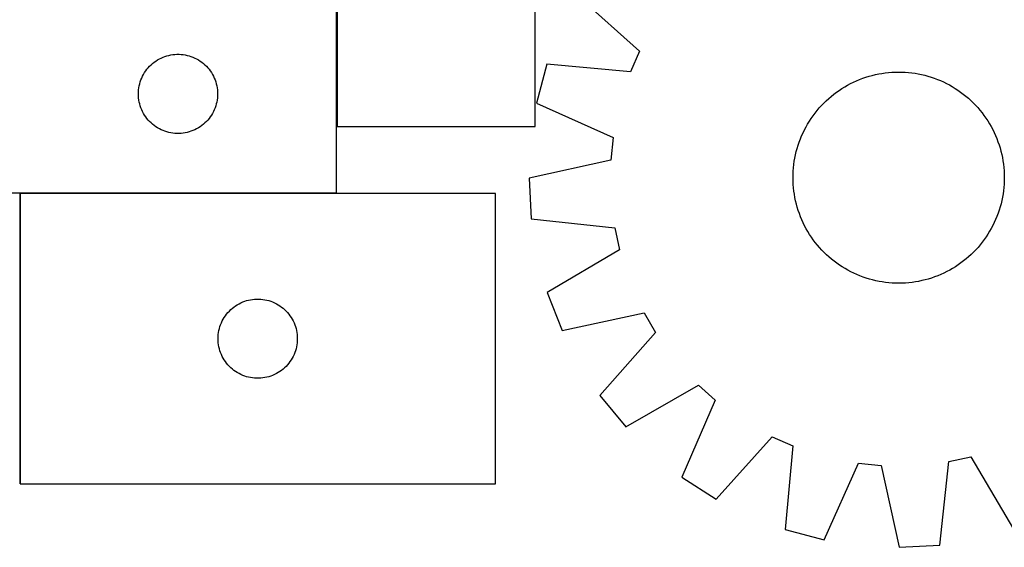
# Model space of a CAD drawing. Header units: millimetres. Extents: x 7 to 1493, y 7 to 467.
# Tile 3 of 6: x 438 to 810, y 7 to 207. Entities that reach past the tile are written whole.
import ezdxf

# ---------------------------------------------------------------- set-up
doc = ezdxf.new("R2010")
doc.units = ezdxf.units.MM
doc.layers.add('COMMON', color=5, linetype='CONTINUOUS', true_color=0x0000ff)
doc.layers.add('CUT', color=7, linetype='CONTINUOUS', true_color=0x000000)

msp = doc.modelspace()

# ---------------------------------------------------------------- linework, layer by layer
at = {"layer": 'COMMON'}
for p, q in [((437.594567, 141.19821), (437.594567, 31.19821)), ((557.494567, 141.298211), (437.694568, 141.298211))]:
    msp.add_line(p, q, dxfattribs=at)
at = {"layer": 'CUT'}
for p, q in [((557.82433, 466.598212), (557.82433, 166.598212)), ((632.82433, 166.598212), (632.82433, 366.598212)), ((557.494567, 141.398211), (557.494567, 216.398211)), ((648.714963, 216.346113), (672.295793, 195.064214)), ((672.295793, 195.064214), (668.842449, 187.216043)), ((487.305467, 189.906492), (487.885669, 190.416418)), ((487.885669, 190.416418), (488.491353, 190.8958)), ((488.491353, 190.8958), (489.120911, 191.343366)), ((489.120911, 191.343366), (489.772675, 191.757931)), ((489.772675, 191.757931), (490.444916, 192.138393)), ((490.444916, 192.138393), (491.135851, 192.483745)), ((491.135851, 192.483745), (491.843649, 192.793071)), ((491.843649, 192.793071), (492.566431, 193.06555)), ((492.566431, 193.06555), (493.302282, 193.300459)), ((493.302282, 193.300459), (494.049251, 193.497177)), ((494.049251, 193.497177), (494.805356, 193.65518)), ((494.805356, 193.65518), (495.568592, 193.774051)), ((495.568592, 193.774051), (496.336935, 193.853474)), ((496.336935, 193.853474), (497.108348, 193.893238)), ((497.108348, 193.893238), (497.880786, 193.893238)), ((497.880786, 193.893238), (498.652199, 193.853474)), ((498.652199, 193.853474), (499.420542, 193.774051)), ((499.420542, 193.774051), (500.183778, 193.65518)), ((500.183778, 193.65518), (500.939883, 193.497177)), ((500.939883, 193.497177), (501.686852, 193.300459)), ((501.686852, 193.300459), (502.422703, 193.06555)), ((502.422703, 193.06555), (503.145485, 192.793071)), ((503.145485, 192.793071), (503.853283, 192.483745)), ((503.853283, 192.483745), (504.544218, 192.138393)), ((504.544218, 192.138393), (505.216459, 191.757931)), ((505.216459, 191.757931), (505.868223, 191.343366)), ((505.868223, 191.343366), (506.497781, 190.8958)), ((506.497781, 190.8958), (507.103465, 190.416418)), ((507.103465, 190.416418), (507.683667, 189.906492)), ((637.220852, 190.224259), (633.303429, 175.345269)), ((668.842449, 187.216043), (637.220852, 190.224259)), ((484.440288, 186.286432), (484.837934, 186.948654)), ((484.837934, 186.948654), (485.269142, 187.589528)), ((485.269142, 187.589528), (485.73277, 188.207353)), ((485.73277, 188.207353), (486.227588, 188.800493)), ((486.227588, 188.800493), (486.752284, 189.367374)), ((486.752284, 189.367374), (487.305467, 189.906492)), ((507.683667, 189.906492), (508.23685, 189.367374)), ((508.23685, 189.367374), (508.761546, 188.800493)), ((508.761546, 188.800493), (509.256364, 188.207353)), ((509.256364, 188.207353), (509.719992, 187.589528)), ((509.719992, 187.589528), (510.1512, 186.948654)), ((510.1512, 186.948654), (510.548846, 186.286432)), ((761.650192, 186.214837), (762.880224, 186.471795)), ((762.880224, 186.471795), (764.117721, 186.68999)), ((764.117721, 186.68999), (765.361461, 186.869207)), ((765.361461, 186.869207), (766.610216, 187.009268)), ((766.610216, 187.009268), (767.862754, 187.110036)), ((767.862754, 187.110036), (769.11784, 187.171411)), ((769.11784, 187.171411), (770.374234, 187.193333)), ((770.374234, 187.193333), (771.630697, 187.175779)), ((771.630697, 187.175779), (772.885988, 187.118768)), ((772.885988, 187.118768), (774.138869, 187.022355)), ((774.138869, 187.022355), (775.388104, 186.886636)), ((775.388104, 186.886636), (776.632459, 186.711744)), ((776.632459, 186.711744), (777.870707, 186.497852)), ((777.870707, 186.497852), (779.101625, 186.245172)), ((482.989151, 182.718278), (483.205036, 183.459934)), ((483.205036, 183.459934), (483.458815, 184.189492)), ((483.458815, 184.189492), (483.749813, 184.90502)), ((483.749813, 184.90502), (484.077261, 185.604618)), ((484.077261, 185.604618), (484.440288, 186.286432)), ((510.548846, 186.286432), (510.911873, 185.604618)), ((510.911873, 185.604618), (511.239321, 184.90502)), ((511.239321, 184.90502), (511.530319, 184.189492)), ((511.530319, 184.189492), (511.784098, 183.459934)), ((511.784098, 183.459934), (511.999983, 182.718278)), ((751.112717, 182.21211), (752.22222, 182.802034)), ((752.22222, 182.802034), (753.349706, 183.356815)), ((753.349706, 183.356815), (754.494061, 183.875908)), ((754.494061, 183.875908), (755.654157, 184.3588)), ((755.654157, 184.3588), (756.828848, 184.805014)), ((756.828848, 184.805014), (758.016976, 185.21411)), ((758.016976, 185.21411), (759.217367, 185.585684)), ((759.217367, 185.585684), (760.428838, 185.919369)), ((760.428838, 185.919369), (761.650192, 186.214837)), ((779.101625, 186.245172), (780.323999, 185.953953)), ((780.323999, 185.953953), (781.536622, 185.624481)), ((781.536622, 185.624481), (782.738298, 185.257082)), ((782.738298, 185.257082), (783.927841, 184.85212)), ((783.927841, 184.85212), (785.104077, 184.409992)), ((785.104077, 184.409992), (786.265844, 183.931137)), ((786.265844, 183.931137), (787.411997, 183.416025)), ((787.411997, 183.416025), (788.541405, 182.865167)), ((788.541405, 182.865167), (789.652952, 182.279104)), ((482.494567, 178.898211), (482.514456, 179.670393)), ((482.514456, 179.670393), (482.574069, 180.440526)), ((482.574069, 180.440526), (482.673249, 181.20657)), ((482.673249, 181.20657), (482.811732, 181.966492)), ((482.811732, 181.966492), (482.989151, 182.718278)), ((511.999983, 182.718278), (512.177402, 181.966492)), ((512.177402, 181.966492), (512.315885, 181.20657)), ((512.315885, 181.20657), (512.415065, 180.440526)), ((512.415065, 180.440526), (512.474678, 179.670393)), ((512.474678, 179.670393), (512.494567, 178.898211)), ((745.87258, 178.75693), (746.876139, 179.513154)), ((746.876139, 179.513154), (747.902956, 180.237484)), ((747.902956, 180.237484), (748.952019, 180.929202)), ((748.952019, 180.929202), (750.022291, 181.587628)), ((750.022291, 181.587628), (751.112717, 182.21211)), ((789.652952, 182.279104), (790.745543, 181.658416)), ((790.745543, 181.658416), (791.818097, 181.003716)), ((791.818097, 181.003716), (792.869558, 180.315648)), ((792.869558, 180.315648), (793.898888, 179.594893)), ((793.898888, 179.594893), (794.90507, 178.842162)), ((482.514456, 178.12603), (482.494567, 178.898211)), ((482.574069, 177.355896), (482.514456, 178.12603)), ((482.673249, 176.589853), (482.574069, 177.355896)), ((482.811732, 175.82993), (482.673249, 176.589853)), ((482.989151, 175.078144), (482.811732, 175.82993)), ((512.177402, 175.82993), (511.999983, 175.078144)), ((512.315885, 176.589853), (512.177402, 175.82993)), ((512.415065, 177.355896), (512.315885, 176.589853)), ((512.474678, 178.12603), (512.415065, 177.355896)), ((512.494567, 178.898211), (512.474678, 178.12603)), ((633.303429, 175.345269), (662.306599, 162.391858)), ((741.237467, 174.52455), (742.110371, 175.428456)), ((742.110371, 175.428456), (743.011236, 176.304497)), ((743.011236, 176.304497), (743.939174, 177.151809)), ((743.939174, 177.151809), (744.893269, 177.969555)), ((744.893269, 177.969555), (745.87258, 178.75693)), ((794.90507, 178.842162), (795.887112, 178.058197)), ((795.887112, 178.058197), (796.844044, 177.243772)), ((796.844044, 177.243772), (797.774922, 176.399691)), ((797.774922, 176.399691), (798.678828, 175.526787)), ((798.678828, 175.526787), (799.554869, 174.625922)), ((483.205036, 174.336489), (482.989151, 175.078144)), ((483.458815, 173.60693), (483.205036, 174.336489)), ((483.749813, 172.891403), (483.458815, 173.60693)), ((484.077261, 172.191804), (483.749813, 172.891403)), ((484.440288, 171.50999), (484.077261, 172.191804)), ((510.911873, 172.191804), (510.548846, 171.50999)), ((511.239321, 172.891403), (510.911873, 172.191804)), ((511.530319, 173.60693), (511.239321, 172.891403)), ((511.784098, 174.336489), (511.530319, 173.60693)), ((511.999983, 175.078144), (511.784098, 174.336489)), ((738.042265, 170.648516), (738.794996, 171.654698)), ((738.794996, 171.654698), (739.578961, 172.636739)), ((739.578961, 172.636739), (740.393386, 173.593672)), ((740.393386, 173.593672), (741.237467, 174.52455)), ((799.554869, 174.625922), (800.402181, 173.697984)), ((800.402181, 173.697984), (801.219927, 172.743889)), ((801.219927, 172.743889), (802.007302, 171.764578)), ((802.007302, 171.764578), (802.763527, 170.761019)), ((484.837934, 170.847768), (484.440288, 171.50999)), ((485.269142, 170.206895), (484.837934, 170.847768)), ((485.73277, 169.589069), (485.269142, 170.206895)), ((486.227588, 168.995929), (485.73277, 169.589069)), ((486.752284, 168.429049), (486.227588, 168.995929)), ((487.305467, 167.889931), (486.752284, 168.429049)), ((487.885669, 167.380005), (487.305467, 167.889931)), ((507.683667, 167.889931), (507.103465, 167.380005)), ((508.23685, 168.429049), (507.683667, 167.889931)), ((508.761546, 168.995929), (508.23685, 168.429049)), ((509.256364, 169.589069), (508.761546, 168.995929)), ((509.719992, 170.206895), (509.256364, 169.589069)), ((510.1512, 170.847768), (509.719992, 170.206895)), ((510.548846, 171.50999), (510.1512, 170.847768)), ((735.978742, 167.49517), (736.633443, 168.567725)), ((736.633443, 168.567725), (737.32151, 169.619186)), ((737.32151, 169.619186), (738.042265, 170.648516)), ((802.763527, 170.761019), (803.487856, 169.734202)), ((803.487856, 169.734202), (804.179574, 168.685139)), ((804.179574, 168.685139), (804.838, 167.614867)), ((488.491353, 166.900623), (487.885669, 167.380005)), ((489.120911, 166.453056), (488.491353, 166.900623)), ((489.772675, 166.038492), (489.120911, 166.453056)), ((490.444916, 165.658029), (489.772675, 166.038492)), ((491.135851, 165.312677), (490.444916, 165.658029)), ((491.843649, 165.003352), (491.135851, 165.312677)), ((492.566431, 164.730873), (491.843649, 165.003352)), ((493.302282, 164.495963), (492.566431, 164.730873)), ((494.049251, 164.299246), (493.302282, 164.495963)), ((494.805356, 164.141242), (494.049251, 164.299246)), ((495.568592, 164.022371), (494.805356, 164.141242)), ((500.183778, 164.141242), (499.420542, 164.022371)), ((500.939883, 164.299246), (500.183778, 164.141242)), ((501.686852, 164.495963), (500.939883, 164.299246)), ((502.422703, 164.730873), (501.686852, 164.495963)), ((503.145485, 165.003352), (502.422703, 164.730873)), ((503.853283, 165.312677), (503.145485, 165.003352)), ((504.544218, 165.658029), (503.853283, 165.312677)), ((505.216459, 166.038492), (504.544218, 165.658029)), ((505.868223, 166.453056), (505.216459, 166.038492)), ((506.497781, 166.900623), (505.868223, 166.453056)), ((507.103465, 167.380005), (506.497781, 166.900623)), ((557.82433, 166.598212), (632.82433, 166.598212)), ((733.706021, 163.015472), (734.221133, 164.161625)), ((734.221133, 164.161625), (734.771992, 165.291033)), ((734.771992, 165.291033), (735.358054, 166.40258)), ((735.358054, 166.40258), (735.978742, 167.49517)), ((804.838, 167.614867), (805.462483, 166.524441)), ((805.462483, 166.524441), (806.052406, 165.414938)), ((806.052406, 165.414938), (806.607188, 164.287453)), ((806.607188, 164.287453), (807.126281, 163.143097)), ((496.336935, 163.942948), (495.568592, 164.022371)), ((497.108348, 163.903184), (496.336935, 163.942948)), ((497.880786, 163.903184), (497.108348, 163.903184)), ((498.652199, 163.942948), (497.880786, 163.903184)), ((499.420542, 164.022371), (498.652199, 163.942948)), ((662.306599, 162.391858), (661.447492, 153.860662)), ((732.380076, 159.487926), (732.785038, 160.677469)), ((732.785038, 160.677469), (733.227166, 161.853704)), ((733.227166, 161.853704), (733.706021, 163.015472)), ((807.126281, 163.143097), (807.609172, 161.983001)), ((807.609172, 161.983001), (808.055386, 160.80831)), ((808.055386, 160.80831), (808.464482, 159.620182)), ((731.391986, 155.851253), (731.683206, 157.073627)), ((731.683206, 157.073627), (732.012677, 158.28625)), ((732.012677, 158.28625), (732.380076, 159.487926)), ((808.464482, 159.620182), (808.836056, 158.419791)), ((808.836056, 158.419791), (809.169741, 157.20832)), ((809.169741, 157.20832), (809.465209, 155.986966)), ((661.447492, 153.860662), (630.443977, 146.950034)), ((730.750522, 152.137732), (730.925414, 153.382087)), ((730.925414, 153.382087), (731.139306, 154.620335)), ((731.139306, 154.620335), (731.391986, 155.851253)), ((809.465209, 155.986966), (809.722167, 154.756934)), ((809.722167, 154.756934), (809.940362, 153.519437)), ((809.940362, 153.519437), (810.119579, 152.275698)), ((730.461379, 148.380325), (730.51839, 149.635616)), ((730.51839, 149.635616), (730.614803, 150.888497)), ((730.614803, 150.888497), (730.750522, 152.137732)), ((810.119579, 152.275698), (810.25964, 151.026942)), ((810.25964, 151.026942), (810.360408, 149.774404)), ((810.360408, 149.774404), (810.421783, 148.519318)), ((630.443977, 146.950034), (631.316146, 131.588723)), ((730.443826, 147.123862), (730.461379, 148.380325)), ((730.465747, 145.867468), (730.443826, 147.123862)), ((730.527122, 144.612382), (730.465747, 145.867468)), ((810.426151, 146.006461), (810.36914, 144.75117)), ((810.421783, 148.519318), (810.443705, 147.262924)), ((810.443705, 147.262924), (810.426151, 146.006461)), ((730.62789, 143.359844), (730.527122, 144.612382)), ((730.767952, 142.111088), (730.62789, 143.359844)), ((730.947168, 140.867349), (730.767952, 142.111088)), ((810.137008, 142.249054), (809.962116, 141.004699)), ((810.272727, 143.498289), (810.137008, 142.249054)), ((810.36914, 144.75117), (810.272727, 143.498289)), ((257.494567, 141.398211), (557.494567, 141.398211)), ((617.694568, 141.19821), (437.694568, 141.19821)), ((437.694568, 141.19821), (437.694568, 31.19821)), ((617.694568, 31.19821), (617.694568, 141.19821)), ((731.165363, 139.629852), (730.947168, 140.867349)), ((731.422321, 138.39982), (731.165363, 139.629852)), ((731.717789, 137.178466), (731.422321, 138.39982)), ((809.495544, 138.535533), (809.204325, 137.313159)), ((809.748225, 139.766451), (809.495544, 138.535533)), ((809.962116, 141.004699), (809.748225, 139.766451)), ((732.051474, 135.966995), (731.717789, 137.178466)), ((732.423048, 134.766604), (732.051474, 135.966995)), ((732.832144, 133.578476), (732.423048, 134.766604)), ((808.507455, 134.89886), (808.102492, 133.709317)), ((808.874853, 136.100536), (808.507455, 134.89886)), ((809.204325, 137.313159), (808.874853, 136.100536)), ((631.316146, 131.588723), (662.902625, 128.23177)), ((733.278358, 132.403785), (732.832144, 133.578476)), ((733.76125, 131.243689), (733.278358, 132.403785)), ((734.280343, 130.099333), (733.76125, 131.243689)), ((807.181509, 131.371314), (806.666397, 130.225161)), ((807.660364, 132.533081), (807.181509, 131.371314)), ((808.102492, 133.709317), (807.660364, 132.533081)), ((662.902625, 128.23177), (664.72185, 119.852642)), ((734.835124, 128.971848), (734.280343, 130.099333)), ((735.425048, 127.862345), (734.835124, 128.971848)), ((736.04953, 126.771919), (735.425048, 127.862345)), ((804.908788, 126.891615), (804.254088, 125.819061)), ((805.529476, 127.984206), (804.908788, 126.891615)), ((806.115539, 129.095753), (805.529476, 127.984206)), ((806.666397, 130.225161), (806.115539, 129.095753)), ((736.707956, 125.701646), (736.04953, 126.771919)), ((737.399674, 124.652584), (736.707956, 125.701646)), ((738.124004, 123.625767), (737.399674, 124.652584)), ((738.880228, 122.622207), (738.124004, 123.625767)), ((802.845265, 123.73827), (802.092534, 122.732088)), ((803.56602, 124.7676), (802.845265, 123.73827)), ((804.254088, 125.819061), (803.56602, 124.7676)), ((664.72185, 119.852642), (637.371256, 103.699631)), ((739.667603, 121.642897), (738.880228, 122.622207)), ((740.485349, 120.688802), (739.667603, 121.642897)), ((741.332661, 119.760864), (740.485349, 120.688802)), ((742.208703, 118.859999), (741.332661, 119.760864)), ((799.650064, 119.862236), (798.77716, 118.95833)), ((800.494144, 120.793114), (799.650064, 119.862236)), ((801.308569, 121.750047), (800.494144, 120.793114)), ((802.092534, 122.732088), (801.308569, 121.750047)), ((743.112608, 117.987095), (742.208703, 118.859999)), ((744.043487, 117.143014), (743.112608, 117.987095)), ((745.000419, 116.328589), (744.043487, 117.143014)), ((745.98246, 115.544624), (745.000419, 116.328589)), ((795.014951, 115.629856), (794.011392, 114.873631)), ((795.994261, 116.417231), (795.014951, 115.629856)), ((796.948356, 117.234977), (795.994261, 116.417231)), ((797.876294, 118.082289), (796.948356, 117.234977)), ((798.77716, 118.95833), (797.876294, 118.082289)), ((746.988642, 114.791893), (745.98246, 115.544624)), ((748.017972, 114.071138), (746.988642, 114.791893)), ((749.069433, 113.38307), (748.017972, 114.071138)), ((750.141988, 112.72837), (749.069433, 113.38307)), ((751.234578, 112.107682), (750.141988, 112.72837)), ((752.346125, 111.521619), (751.234578, 112.107682)), ((789.774814, 112.174676), (788.66531, 111.584752)), ((790.865239, 112.799158), (789.774814, 112.174676)), ((791.935512, 113.457584), (790.865239, 112.799158)), ((792.984574, 114.149302), (791.935512, 113.457584)), ((794.011392, 114.873631), (792.984574, 114.149302)), ((753.475533, 110.970761), (752.346125, 111.521619)), ((754.621686, 110.455649), (753.475533, 110.970761)), ((755.783454, 109.976794), (754.621686, 110.455649)), ((756.959689, 109.534666), (755.783454, 109.976794)), ((758.149232, 109.129703), (756.959689, 109.534666)), ((759.350908, 108.762305), (758.149232, 109.129703)), ((760.563531, 108.432833), (759.350908, 108.762305)), ((761.785905, 108.141614), (760.563531, 108.432833)), ((779.237338, 108.171949), (778.007306, 107.914991)), ((780.458692, 108.467417), (779.237338, 108.171949)), ((781.670163, 108.801102), (780.458692, 108.467417)), ((782.870554, 109.172676), (781.670163, 108.801102)), ((784.058682, 109.581772), (782.870554, 109.172676)), ((785.233373, 110.027986), (784.058682, 109.581772)), ((786.393469, 110.510878), (785.233373, 110.027986)), ((787.537825, 111.02997), (786.393469, 110.510878)), ((788.66531, 111.584752), (787.537825, 111.02997)), ((763.016823, 107.888933), (761.785905, 108.141614)), ((764.255071, 107.675042), (763.016823, 107.888933)), ((765.499426, 107.50015), (764.255071, 107.675042)), ((766.748661, 107.364431), (765.499426, 107.50015)), ((768.001542, 107.268018), (766.748661, 107.364431)), ((769.256833, 107.211007), (768.001542, 107.268018)), ((770.513296, 107.193453), (769.256833, 107.211007)), ((771.76969, 107.215375), (770.513296, 107.193453)), ((773.024776, 107.27675), (771.76969, 107.215375)), ((774.277315, 107.377518), (773.024776, 107.27675)), ((775.52607, 107.517579), (774.277315, 107.377518)), ((776.769809, 107.696796), (775.52607, 107.517579)), ((778.007306, 107.914991), (776.769809, 107.696796)), ((523.502283, 100.600458), (524.249252, 100.797176)), ((524.249252, 100.797176), (525.005357, 100.955179)), ((525.005357, 100.955179), (525.768593, 101.07405)), ((525.768593, 101.07405), (526.536936, 101.153473)), ((526.536936, 101.153473), (527.308349, 101.193237)), ((527.308349, 101.193237), (528.080787, 101.193237)), ((528.080787, 101.193237), (528.8522, 101.153473)), ((528.8522, 101.153473), (529.620543, 101.07405)), ((529.620543, 101.07405), (530.383779, 100.955179)), ((530.383779, 100.955179), (531.139884, 100.797176)), ((531.139884, 100.797176), (531.886853, 100.600458)), ((637.371256, 103.699631), (642.947645, 89.359672)), ((516.952285, 96.667373), (517.505468, 97.206491)), ((517.505468, 97.206491), (518.08567, 97.716417)), ((518.08567, 97.716417), (518.691354, 98.195799)), ((518.691354, 98.195799), (519.320912, 98.643365)), ((519.320912, 98.643365), (519.972676, 99.05793)), ((519.972676, 99.05793), (520.644917, 99.438392)), ((520.644917, 99.438392), (521.335852, 99.783744)), ((521.335852, 99.783744), (522.04365, 100.09307)), ((522.04365, 100.09307), (522.766432, 100.365549)), ((522.766432, 100.365549), (523.502283, 100.600458)), ((531.886853, 100.600458), (532.622704, 100.365549)), ((532.622704, 100.365549), (533.345486, 100.09307)), ((533.345486, 100.09307), (534.053284, 99.783744)), ((534.053284, 99.783744), (534.744219, 99.438392)), ((534.744219, 99.438392), (535.41646, 99.05793)), ((535.41646, 99.05793), (536.068224, 98.643365)), ((536.068224, 98.643365), (536.697782, 98.195799)), ((536.697782, 98.195799), (537.303466, 97.716417)), ((537.303466, 97.716417), (537.883668, 97.206491)), ((537.883668, 97.206491), (538.436851, 96.667373)), ((514.277262, 92.904617), (514.640289, 93.586431)), ((514.640289, 93.586431), (515.037935, 94.248653)), ((515.037935, 94.248653), (515.469143, 94.889527)), ((515.469143, 94.889527), (515.932771, 95.507352)), ((515.932771, 95.507352), (516.427589, 96.100492)), ((516.427589, 96.100492), (516.952285, 96.667373)), ((538.436851, 96.667373), (538.961547, 96.100492)), ((538.961547, 96.100492), (539.456365, 95.507352)), ((539.456365, 95.507352), (539.919993, 94.889527)), ((539.919993, 94.889527), (540.351201, 94.248653)), ((540.351201, 94.248653), (540.748847, 93.586431)), ((540.748847, 93.586431), (541.111874, 92.904617)), ((642.947645, 89.359672), (674.025527, 95.927778)), ((674.025527, 95.927778), (678.345006, 88.520925)), ((513.011733, 89.266491), (513.189152, 90.018277)), ((513.189152, 90.018277), (513.405037, 90.759933)), ((513.405037, 90.759933), (513.658816, 91.489491)), ((513.658816, 91.489491), (513.949814, 92.205019)), ((513.949814, 92.205019), (514.277262, 92.904617)), ((541.111874, 92.904617), (541.439322, 92.205019)), ((541.439322, 92.205019), (541.73032, 91.489491)), ((541.73032, 91.489491), (541.984099, 90.759933)), ((541.984099, 90.759933), (542.199984, 90.018277)), ((542.199984, 90.018277), (542.377403, 89.266491)), ((512.694568, 86.19821), (512.714457, 86.970392)), ((512.714457, 85.426029), (512.694568, 86.19821)), ((512.714457, 86.970392), (512.77407, 87.740525)), ((512.77407, 87.740525), (512.87325, 88.506569)), ((512.87325, 88.506569), (513.011733, 89.266491)), ((542.377403, 89.266491), (542.515886, 88.506569)), ((542.515886, 88.506569), (542.615066, 87.740525)), ((542.615066, 87.740525), (542.674679, 86.970392)), ((542.674679, 86.970392), (542.694568, 86.19821)), ((542.694568, 86.19821), (542.674679, 85.426029)), ((678.345006, 88.520925), (657.3246, 64.7067)), ((512.77407, 84.655895), (512.714457, 85.426029)), ((512.87325, 83.889852), (512.77407, 84.655895)), ((513.011733, 83.129929), (512.87325, 83.889852)), ((513.189152, 82.378143), (513.011733, 83.129929)), ((513.405037, 81.636488), (513.189152, 82.378143)), ((542.199984, 82.378143), (541.984099, 81.636488)), ((542.377403, 83.129929), (542.199984, 82.378143)), ((542.515886, 83.889852), (542.377403, 83.129929)), ((542.615066, 84.655895), (542.515886, 83.889852)), ((542.674679, 85.426029), (542.615066, 84.655895)), ((513.658816, 80.906929), (513.405037, 81.636488)), ((513.949814, 80.191402), (513.658816, 80.906929)), ((514.277262, 79.491803), (513.949814, 80.191402)), ((514.640289, 78.809989), (514.277262, 79.491803)), ((515.037935, 78.147767), (514.640289, 78.809989)), ((540.748847, 78.809989), (540.351201, 78.147767)), ((541.111874, 79.491803), (540.748847, 78.809989)), ((541.439322, 80.191402), (541.111874, 79.491803)), ((541.73032, 80.906929), (541.439322, 80.191402)), ((541.984099, 81.636488), (541.73032, 80.906929)), ((515.469143, 77.506894), (515.037935, 78.147767)), ((515.932771, 76.889068), (515.469143, 77.506894)), ((516.427589, 76.295928), (515.932771, 76.889068)), ((516.952285, 75.729048), (516.427589, 76.295928)), ((517.505468, 75.18993), (516.952285, 75.729048)), ((518.08567, 74.680004), (517.505468, 75.18993)), ((518.691354, 74.200622), (518.08567, 74.680004)), ((537.303466, 74.680004), (536.697782, 74.200622)), ((537.883668, 75.18993), (537.303466, 74.680004)), ((538.436851, 75.729048), (537.883668, 75.18993)), ((538.961547, 76.295928), (538.436851, 75.729048)), ((539.456365, 76.889068), (538.961547, 76.295928)), ((539.919993, 77.506894), (539.456365, 76.889068)), ((540.351201, 78.147767), (539.919993, 77.506894)), ((519.320912, 73.753055), (518.691354, 74.200622)), ((519.972676, 73.338491), (519.320912, 73.753055)), ((520.644917, 72.958028), (519.972676, 73.338491)), ((521.335852, 72.612676), (520.644917, 72.958028)), ((522.04365, 72.303351), (521.335852, 72.612676)), ((522.766432, 72.030872), (522.04365, 72.303351)), ((523.502283, 71.795962), (522.766432, 72.030872)), ((524.249252, 71.599245), (523.502283, 71.795962)), ((525.005357, 71.441241), (524.249252, 71.599245)), ((525.768593, 71.32237), (525.005357, 71.441241)), ((526.536936, 71.242947), (525.768593, 71.32237)), ((527.308349, 71.203183), (526.536936, 71.242947)), ((528.080787, 71.203183), (527.308349, 71.203183)), ((528.8522, 71.242947), (528.080787, 71.203183)), ((529.620543, 71.32237), (528.8522, 71.242947)), ((530.383779, 71.441241), (529.620543, 71.32237)), ((531.139884, 71.599245), (530.383779, 71.441241)), ((531.886853, 71.795962), (531.139884, 71.599245)), ((532.622704, 72.030872), (531.886853, 71.795962)), ((533.345486, 72.303351), (532.622704, 72.030872)), ((534.053284, 72.612676), (533.345486, 72.303351)), ((534.744219, 72.958028), (534.053284, 72.612676)), ((535.41646, 73.338491), (534.744219, 72.958028)), ((536.068224, 73.753055), (535.41646, 73.338491)), ((536.697782, 74.200622), (536.068224, 73.753055)), ((667.059352, 52.791788), (694.586517, 68.642022)), ((694.586517, 68.642022), (700.983429, 62.932478)), ((657.3246, 64.7067), (667.059352, 52.791788)), ((700.983429, 62.932478), (688.350836, 33.788142)), ((701.291046, 25.46459), (722.572944, 49.045421)), ((722.572944, 49.045421), (730.421115, 45.592077)), ((730.421115, 45.592077), (727.412899, 13.97048)), ((789.405388, 39.652253), (797.784516, 41.471478)), ((797.784516, 41.471478), (813.937527, 14.120884)), ((742.291889, 10.053057), (755.2453, 39.056227)), ((755.2453, 39.056227), (763.776496, 38.19712)), ((763.776496, 38.19712), (770.687124, 7.193604)), ((786.048435, 8.065774), (789.405388, 39.652253)), ((688.350836, 33.788142), (701.291046, 25.46459)), ((437.694568, 31.19821), (617.694568, 31.19821)), ((727.412899, 13.97048), (742.291889, 10.053057)), ((770.687124, 7.193604), (786.048435, 8.065774))]:
    msp.add_line(p, q, dxfattribs=at)

doc.saveas('drawing.dxf')
